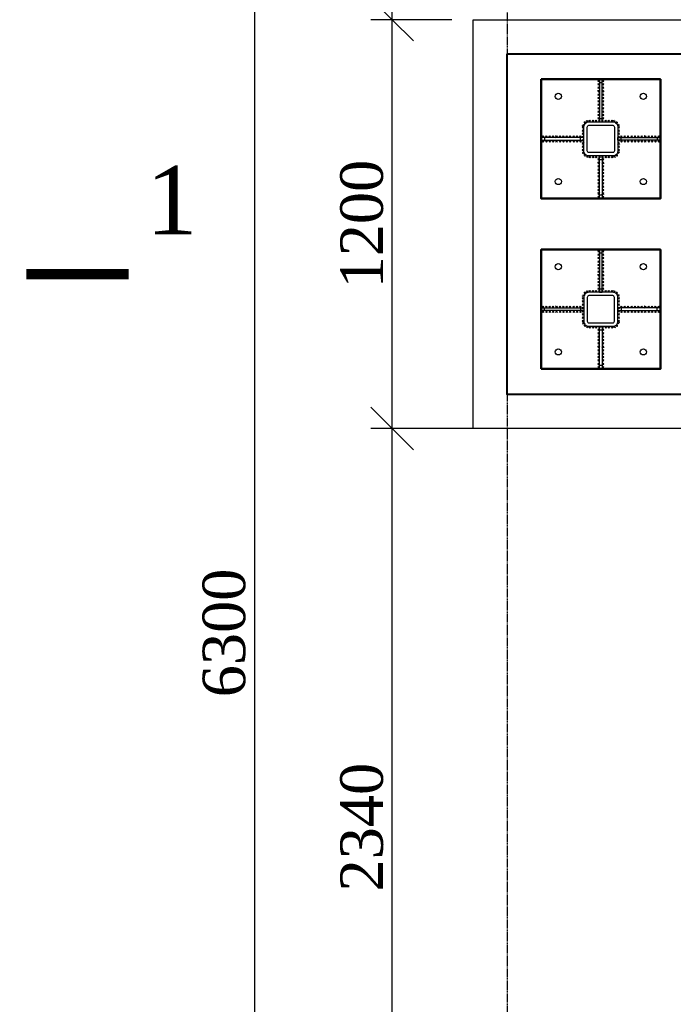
# Model space of a CAD drawing. Header units: millimetres. Extents: x 2063114 to 14983986, y -126020516 to 213791.
# Tile 221 of 256: x 2329890 to 2333729, y -1311718 to -1305938. Entities that reach past the tile are written whole.
import ezdxf
from ezdxf.enums import TextEntityAlignment as Align

# ---------------------------------------------------------------- set-up
doc = ezdxf.new("R2010")
doc.units = ezdxf.units.MM
doc.linetypes.add('DASHEDX2', pattern=[38.1, 25.4, -12.7])
doc.layers.get('Defpoints').update_dxf_attribs({"color": 6, "lineweight": 35})
doc.layers.add('Размеры', color=28, linetype='Continuous')
doc.layers.add('Фундамент', color=7, linetype='Continuous', lineweight=30)
doc.styles.add('GENERATED_STYLE_5', font='times.ttf')
doc.styles.add('Times New Roman', font='times.ttf')
doc.dimstyles.new('50', dxfattribs={"dimtxt": 250, "dimasz": 250, "dimexe": 125, "dimexo": 125, "dimgap": 50, "dimtad": 1, "dimdec": 0, "dimlfac": 0.5, "dimtxsty": 'GENERATED_STYLE_5', "dimblk": 'OBLIQUE', "dimcen": 250, "dimdle": 125, "dimadec": 0, "dimazin": 0, "dimtfac": 1, "dimtdec": 0, "dimtmove": 0, "dimatfit": 3, "dimldrblk": 'OPEN90', "dimfxl": 1, "dimarcsym": 0})

# ---------------------------------------------------------------- blocks, each defined once
blk = doc.blocks.new('_Oblique')
at = {"color": 0, "linetype": 'ByBlock', "lineweight": -2}
blk.add_line((-0.5, -0.5), (0.5, 0.5), dxfattribs=at)
blk = doc.blocks.new('*D686')
at = {"color": 0, "lineweight": -2, "ltscale": 200, "transparency": 16777216}
for p, q in [((2332077.2, -1313142.8), (2332077.2, -1308212.8)), ((2332668.6, -1308337.8), (2331952.2, -1308337.8)), ((2332668.6, -1313017.8), (2331952.2, -1313017.8))]:
    blk.add_line(p, q, dxfattribs=at)
at = {"layer": 'Defpoints', "color": 0, "lineweight": 30, "ltscale": 200, "transparency": 16777216}
for p in [(2332077.2, -1308337.8), (2332793.6, -1308337.8), (2332793.6, -1313017.8)]:
    blk.add_point(p, dxfattribs=at)
at = {"color": 0, "lineweight": -2, "ltscale": 200, "transparency": 16777216, "xscale": 250, "yscale": 250, "zscale": 250}
for p, rotation in [((2332077.2, -1308337.8), 90), ((2332077.2, -1313017.8), 270)]:
    blk.add_blockref('_Oblique', p, dxfattribs=dict(at, rotation=rotation))
at = {"color": 0, "lineweight": 15, "ltscale": 200, "transparency": 16777216, "insert": (2331900.1, -1310677.8), "char_height": 250, "attachment_point": 5, "rotation": 90, "style": 'GENERATED_STYLE_5'}
blk.add_mtext('2340', dxfattribs=at)
blk = doc.blocks.new('_Open90')
at = {"color": 0, "linetype": 'ByBlock', "lineweight": -2}
for p, q in [((-0.5, 0.5), (0, 0)), ((0, 0), (-1, 0)), ((0, 0), (-0.5, -0.5))]:
    blk.add_line(p, q, dxfattribs=at)
blk = doc.blocks.new('*D687')
at = {"color": 0, "lineweight": -2, "ltscale": 200, "transparency": 16777216}
for p, q in [((2332077.2, -1308462.8), (2332077.2, -1305812.8)), ((2332428.6, -1305937.8), (2331952.2, -1305937.8)), ((2332428.6, -1308337.8), (2331952.2, -1308337.8))]:
    blk.add_line(p, q, dxfattribs=at)
at = {"layer": 'Defpoints', "color": 0, "lineweight": 30, "ltscale": 200, "transparency": 16777216}
for p in [(2332077.2, -1305937.8), (2332553.6, -1305937.8), (2332553.6, -1308337.8)]:
    blk.add_point(p, dxfattribs=at)
at = {"color": 0, "lineweight": -2, "ltscale": 200, "transparency": 16777216, "xscale": 250, "yscale": 250, "zscale": 250}
for p, rotation in [((2332077.2, -1305937.8), 90), ((2332077.2, -1308337.8), 270)]:
    blk.add_blockref('_Oblique', p, dxfattribs=dict(at, rotation=rotation))
at = {"color": 0, "lineweight": 15, "ltscale": 200, "transparency": 16777216, "insert": (2331900.1, -1307137.8), "char_height": 250, "attachment_point": 5, "rotation": 90, "style": 'GENERATED_STYLE_5'}
blk.add_mtext('1200', dxfattribs=at)
blk = doc.blocks.new('*D688')
at = {"color": 0, "lineweight": -2, "ltscale": 200, "transparency": 16777216}
for p, q in [((2332077.2, -1306062.8), (2332077.2, -1303112.8)), ((2332428.6, -1303237.8), (2331952.2, -1303237.8)), ((2332428.6, -1305937.8), (2331952.2, -1305937.8))]:
    blk.add_line(p, q, dxfattribs=at)
at = {"layer": 'Defpoints', "color": 0, "lineweight": 30, "ltscale": 200, "transparency": 16777216}
for p in [(2332077.2, -1303237.8), (2332553.6, -1303237.8), (2332553.6, -1305937.8)]:
    blk.add_point(p, dxfattribs=at)
at = {"color": 0, "lineweight": -2, "ltscale": 200, "transparency": 16777216, "xscale": 250, "yscale": 250, "zscale": 250}
for p, rotation in [((2332077.2, -1303237.8), 90), ((2332077.2, -1305937.8), 270)]:
    blk.add_blockref('_Oblique', p, dxfattribs=dict(at, rotation=rotation))
at = {"color": 0, "lineweight": 15, "ltscale": 200, "transparency": 16777216, "insert": (2331900.1, -1304587.8), "char_height": 250, "attachment_point": 5, "rotation": 90, "style": 'GENERATED_STYLE_5'}
blk.add_mtext('1350', dxfattribs=at)
blk = doc.blocks.new('*D698')
at = {"color": 0, "lineweight": -2, "ltscale": 200, "transparency": 16777216}
for p, q in [((2331268.3, -1303112.8), (2331268.3, -1315962.8)), ((2332916.2, -1315837.8), (2331143.3, -1315837.8))]:
    blk.add_line(p, q, dxfattribs=at)
at = {"layer": 'Defpoints', "color": 0, "lineweight": 30, "ltscale": 200, "transparency": 16777216}
for p in [(2331268.3, -1303237.8), (2331268.3, -1315837.8), (2333041.2, -1315837.8)]:
    blk.add_point(p, dxfattribs=at)
at = {"color": 0, "lineweight": -2, "ltscale": 200, "transparency": 16777216, "xscale": 250, "yscale": 250, "zscale": 250}
for p, rotation in [((2331268.3, -1303237.8), 90), ((2331268.3, -1315837.8), 270)]:
    blk.add_blockref('_Oblique', p, dxfattribs=dict(at, rotation=rotation))
at = {"color": 0, "lineweight": 15, "ltscale": 200, "transparency": 16777216, "insert": (2331091.1, -1309537.8), "char_height": 250, "attachment_point": 5, "rotation": 90, "style": 'GENERATED_STYLE_5'}
blk.add_mtext('6300', dxfattribs=at)

msp = doc.modelspace()

# ---------------------------------------------------------------- linework, layer by layer
at = {"lineweight": 30}
for p, q in [((2333295.58808, -1306302.44428), (2333285.58808, -1306292.44428)), ((2333295.58808, -1306292.44428), (2333285.58808, -1306302.44428)), ((2333295.58808, -1306322.44428), (2333285.58808, -1306312.44428)), ((2333295.58808, -1306312.44428), (2333285.58808, -1306322.44428)), ((2333295.58808, -1306342.44428), (2333285.58808, -1306332.44428)), ((2333295.58808, -1306332.44428), (2333285.58808, -1306342.44428)), ((2333311.58808, -1306302.44428), (2333321.58808, -1306292.44428)), ((2333311.58808, -1306292.44428), (2333321.58808, -1306302.44428)), ((2333311.58808, -1306322.44428), (2333321.58808, -1306312.44428)), ((2333311.58808, -1306312.44428), (2333321.58808, -1306322.44428)), ((2333311.58808, -1306342.44428), (2333321.58808, -1306332.44428)), ((2333311.58808, -1306332.44428), (2333321.58808, -1306342.44428)), ((2333295.58808, -1306362.44428), (2333285.58808, -1306352.44428)), ((2333295.58808, -1306352.44428), (2333285.58808, -1306362.44428)), ((2333295.58808, -1306382.44428), (2333285.58808, -1306372.44428)), ((2333295.58808, -1306372.44428), (2333285.58808, -1306382.44428)), ((2333295.58808, -1306402.44428), (2333285.58808, -1306392.44428)), ((2333295.58808, -1306392.44428), (2333285.58808, -1306402.44428)), ((2333311.58808, -1306362.44428), (2333321.58808, -1306352.44428)), ((2333311.58808, -1306352.44428), (2333321.58808, -1306362.44428)), ((2333311.58808, -1306382.44428), (2333321.58808, -1306372.44428)), ((2333311.58808, -1306372.44428), (2333321.58808, -1306382.44428)), ((2333311.58808, -1306402.44428), (2333321.58808, -1306392.44428)), ((2333311.58808, -1306392.44428), (2333321.58808, -1306402.44428)), ((2333295.58808, -1306422.44428), (2333285.58808, -1306412.44428)), ((2333295.58808, -1306412.44428), (2333285.58808, -1306422.44428)), ((2333295.58808, -1306442.44428), (2333285.58808, -1306432.44428)), ((2333295.58808, -1306432.44428), (2333285.58808, -1306442.44428)), ((2333295.58808, -1306462.44428), (2333285.58808, -1306452.44428)), ((2333295.58808, -1306452.44428), (2333285.58808, -1306462.44428)), ((2333311.58808, -1306422.44428), (2333321.58808, -1306412.44428)), ((2333311.58808, -1306412.44428), (2333321.58808, -1306422.44428)), ((2333311.58808, -1306442.44428), (2333321.58808, -1306432.44428)), ((2333311.58808, -1306432.44428), (2333321.58808, -1306442.44428)), ((2333311.58808, -1306462.44428), (2333321.58808, -1306452.44428)), ((2333311.58808, -1306452.44428), (2333321.58808, -1306462.44428)), ((2333295.58808, -1306482.44428), (2333285.58808, -1306472.44428)), ((2333295.58808, -1306472.44428), (2333285.58808, -1306482.44428)), ((2333295.58808, -1306502.44428), (2333285.58808, -1306492.44428)), ((2333295.58808, -1306492.44428), (2333285.58808, -1306502.44428)), ((2333295.58808, -1306522.44428), (2333285.58808, -1306512.44428)), ((2333295.58808, -1306512.44428), (2333285.58808, -1306522.44428)), ((2333311.58808, -1306482.44428), (2333321.58808, -1306472.44428)), ((2333311.58808, -1306472.44428), (2333321.58808, -1306482.44428)), ((2333311.58808, -1306502.44428), (2333321.58808, -1306492.44428)), ((2333311.58808, -1306492.44428), (2333321.58808, -1306502.44428)), ((2333311.58808, -1306522.44428), (2333321.58808, -1306512.44428)), ((2333311.58808, -1306512.44428), (2333321.58808, -1306522.44428)), ((2333203.78212, -1306564.39053), (2333193.7686, -1306574.37699)), ((2333203.76859, -1306574.39052), (2333193.78213, -1306564.377)), ((2333194.45206, -1306560.02866), (2333207.00296, -1306553.51138)), ((2333197.46887, -1306550.49457), (2333203.98615, -1306563.04547)), ((2333217.07029, -1306542.19056), (2333202.92816, -1306542.19056)), ((2333209.99922, -1306549.26163), (2333209.99922, -1306535.1195)), ((2333230.06833, -1306537.44827), (2333217.18635, -1306531.61265)), ((2333220.70953, -1306540.97145), (2333226.54515, -1306528.08947)), ((2333233.58808, -1306537.79717), (2333243.58808, -1306527.79717)), ((2333243.58808, -1306537.79717), (2333233.58808, -1306527.79717)), ((2333252.15951, -1306537.79717), (2333262.15951, -1306527.79717)), ((2333262.15951, -1306537.79717), (2333252.15951, -1306527.79717)), ((2333270.73093, -1306537.79717), (2333280.73093, -1306527.79717)), ((2333280.73093, -1306537.79717), (2333270.73093, -1306527.79717)), ((2333289.30236, -1306537.79717), (2333299.30236, -1306527.79717)), ((2333299.30236, -1306537.79717), (2333289.30236, -1306527.79717)), ((2333307.87379, -1306537.79717), (2333317.87379, -1306527.79717)), ((2333317.87379, -1306537.79717), (2333307.87379, -1306527.79717)), ((2333326.44522, -1306537.79717), (2333336.44522, -1306527.79717)), ((2333336.44522, -1306537.79717), (2333326.44522, -1306527.79717)), ((2333345.01665, -1306537.79717), (2333355.01665, -1306527.79717)), ((2333355.01665, -1306537.79717), (2333345.01665, -1306527.79717)), ((2333363.58808, -1306537.79717), (2333373.58808, -1306527.79717)), ((2333373.58808, -1306537.79717), (2333363.58808, -1306527.79717)), ((2333377.10782, -1306537.44827), (2333389.98981, -1306531.61265)), ((2333386.46663, -1306540.97145), (2333380.631, -1306528.08947)), ((2333390.10586, -1306542.19056), (2333404.248, -1306542.19056)), ((2333397.17693, -1306549.26163), (2333397.17693, -1306535.1195)), ((2333412.72409, -1306560.02866), (2333400.17319, -1306553.51138)), ((2333409.70728, -1306550.49457), (2333403.19, -1306563.04547)), ((2333403.39403, -1306564.39053), (2333413.40755, -1306574.37699)), ((2333403.40756, -1306574.39052), (2333413.39402, -1306564.377)), ((2332968.2352, -1306629.79717), (2332958.2352, -1306619.79717)), ((2332958.2352, -1306629.79717), (2332968.2352, -1306619.79717)), ((2332988.2352, -1306629.79717), (2332978.2352, -1306619.79717)), ((2332978.2352, -1306629.79717), (2332988.2352, -1306619.79717)), ((2333008.2352, -1306629.79717), (2332998.2352, -1306619.79717)), ((2332998.2352, -1306629.79717), (2333008.2352, -1306619.79717)), ((2333028.2352, -1306629.79717), (2333018.2352, -1306619.79717)), ((2333018.2352, -1306629.79717), (2333028.2352, -1306619.79717)), ((2333048.2352, -1306629.79717), (2333038.2352, -1306619.79717)), ((2333038.2352, -1306629.79717), (2333048.2352, -1306619.79717)), ((2333068.2352, -1306629.79717), (2333058.2352, -1306619.79717)), ((2333058.2352, -1306629.79717), (2333068.2352, -1306619.79717)), ((2333088.2352, -1306629.79717), (2333078.2352, -1306619.79717)), ((2333078.2352, -1306629.79717), (2333088.2352, -1306619.79717)), ((2333108.2352, -1306629.79717), (2333098.2352, -1306619.79717)), ((2333098.2352, -1306629.79717), (2333108.2352, -1306619.79717)), ((2333128.2352, -1306629.79717), (2333118.2352, -1306619.79717)), ((2333118.2352, -1306629.79717), (2333128.2352, -1306619.79717)), ((2333148.2352, -1306629.79717), (2333138.2352, -1306619.79717)), ((2333138.2352, -1306629.79717), (2333148.2352, -1306619.79717)), ((2333168.2352, -1306629.79717), (2333158.2352, -1306619.79717)), ((2333158.2352, -1306629.79717), (2333168.2352, -1306619.79717)), ((2333188.2352, -1306629.79717), (2333178.2352, -1306619.79717)), ((2333178.2352, -1306629.79717), (2333188.2352, -1306619.79717)), ((2333203.70476, -1306621.5648), (2333193.69124, -1306631.55126)), ((2333203.69123, -1306631.5648), (2333193.70477, -1306621.55127)), ((2333203.73055, -1306602.50671), (2333193.71703, -1306612.49317)), ((2333203.71702, -1306612.5067), (2333193.73056, -1306602.49318)), ((2333203.75634, -1306583.44862), (2333193.74281, -1306593.43508)), ((2333203.7428, -1306593.44861), (2333193.75635, -1306583.43509)), ((2333403.41982, -1306583.44862), (2333413.43334, -1306593.43508)), ((2333403.43335, -1306593.44861), (2333413.41981, -1306583.43509)), ((2333403.44561, -1306602.50671), (2333413.45913, -1306612.49317)), ((2333403.45914, -1306612.5067), (2333413.4456, -1306602.49318)), ((2333403.47139, -1306621.5648), (2333413.48492, -1306631.55126)), ((2333403.48492, -1306631.5648), (2333413.47138, -1306621.55127)), ((2333418.94096, -1306629.79717), (2333428.94096, -1306619.79717)), ((2333428.94096, -1306629.79717), (2333418.94096, -1306619.79717)), ((2333438.94096, -1306629.79717), (2333448.94096, -1306619.79717)), ((2333448.94096, -1306629.79717), (2333438.94096, -1306619.79717)), ((2333458.94096, -1306629.79717), (2333468.94096, -1306619.79717)), ((2333468.94096, -1306629.79717), (2333458.94096, -1306619.79717)), ((2333478.94096, -1306629.79717), (2333488.94096, -1306619.79717)), ((2333488.94096, -1306629.79717), (2333478.94096, -1306619.79717)), ((2333498.94096, -1306629.79717), (2333508.94096, -1306619.79717)), ((2333508.94096, -1306629.79717), (2333498.94096, -1306619.79717)), ((2333518.94096, -1306629.79717), (2333528.94096, -1306619.79717)), ((2333528.94096, -1306629.79717), (2333518.94096, -1306619.79717)), ((2333538.94096, -1306629.79717), (2333548.94096, -1306619.79717)), ((2333548.94096, -1306629.79717), (2333538.94096, -1306619.79717)), ((2333558.94096, -1306629.79717), (2333568.94096, -1306619.79717)), ((2333568.94096, -1306629.79717), (2333558.94096, -1306619.79717)), ((2333578.94096, -1306629.79717), (2333588.94096, -1306619.79717)), ((2333588.94096, -1306629.79717), (2333578.94096, -1306619.79717)), ((2333598.94096, -1306629.79717), (2333608.94096, -1306619.79717)), ((2333608.94096, -1306629.79717), (2333598.94096, -1306619.79717)), ((2333618.94096, -1306629.79717), (2333628.94096, -1306619.79717)), ((2333628.94096, -1306629.79717), (2333618.94096, -1306619.79717)), ((2333638.94096, -1306629.79717), (2333648.94096, -1306619.79717)), ((2333648.94096, -1306629.79717), (2333638.94096, -1306619.79717)), ((2332968.2352, -1306645.79717), (2332958.2352, -1306655.79717)), ((2332958.2352, -1306645.79717), (2332968.2352, -1306655.79717)), ((2332988.2352, -1306645.79717), (2332978.2352, -1306655.79717)), ((2332978.2352, -1306645.79717), (2332988.2352, -1306655.79717)), ((2333008.2352, -1306645.79717), (2332998.2352, -1306655.79717)), ((2332998.2352, -1306645.79717), (2333008.2352, -1306655.79717)), ((2333028.2352, -1306645.79717), (2333018.2352, -1306655.79717)), ((2333018.2352, -1306645.79717), (2333028.2352, -1306655.79717)), ((2333048.2352, -1306645.79717), (2333038.2352, -1306655.79717)), ((2333038.2352, -1306645.79717), (2333048.2352, -1306655.79717)), ((2333068.2352, -1306645.79717), (2333058.2352, -1306655.79717)), ((2333058.2352, -1306645.79717), (2333068.2352, -1306655.79717)), ((2333088.2352, -1306645.79717), (2333078.2352, -1306655.79717)), ((2333078.2352, -1306645.79717), (2333088.2352, -1306655.79717)), ((2333108.2352, -1306645.79717), (2333098.2352, -1306655.79717)), ((2333098.2352, -1306645.79717), (2333108.2352, -1306655.79717)), ((2333128.2352, -1306645.79717), (2333118.2352, -1306655.79717)), ((2333118.2352, -1306645.79717), (2333128.2352, -1306655.79717)), ((2333148.2352, -1306645.79717), (2333138.2352, -1306655.79717)), ((2333138.2352, -1306645.79717), (2333148.2352, -1306655.79717)), ((2333168.2352, -1306645.79717), (2333158.2352, -1306655.79717)), ((2333158.2352, -1306645.79717), (2333168.2352, -1306655.79717)), ((2333188.2352, -1306645.79717), (2333178.2352, -1306655.79717)), ((2333178.2352, -1306645.79717), (2333188.2352, -1306655.79717)), ((2333203.6274, -1306678.73908), (2333193.61387, -1306688.72554)), ((2333203.61386, -1306688.73907), (2333193.62741, -1306678.72555)), ((2333203.65318, -1306659.68099), (2333193.63966, -1306669.66745)), ((2333203.63965, -1306669.68098), (2333193.65319, -1306659.66746)), ((2333203.67897, -1306640.6229), (2333193.66545, -1306650.60936)), ((2333203.66544, -1306650.62289), (2333193.67898, -1306640.60937)), ((2333403.49718, -1306640.6229), (2333413.5107, -1306650.60936)), ((2333403.51071, -1306650.62289), (2333413.49717, -1306640.60937)), ((2333403.52297, -1306659.68099), (2333413.53649, -1306669.66745)), ((2333403.5365, -1306669.68098), (2333413.52296, -1306659.66746)), ((2333403.54876, -1306678.73908), (2333413.56228, -1306688.72554)), ((2333403.56229, -1306688.73907), (2333413.54875, -1306678.72555)), ((2333418.94096, -1306645.79717), (2333428.94096, -1306655.79717)), ((2333428.94096, -1306645.79717), (2333418.94096, -1306655.79717)), ((2333438.94096, -1306645.79717), (2333448.94096, -1306655.79717)), ((2333448.94096, -1306645.79717), (2333438.94096, -1306655.79717)), ((2333458.94096, -1306645.79717), (2333468.94096, -1306655.79717)), ((2333468.94096, -1306645.79717), (2333458.94096, -1306655.79717)), ((2333478.94096, -1306645.79717), (2333488.94096, -1306655.79717)), ((2333488.94096, -1306645.79717), (2333478.94096, -1306655.79717)), ((2333498.94096, -1306645.79717), (2333508.94096, -1306655.79717)), ((2333508.94096, -1306645.79717), (2333498.94096, -1306655.79717)), ((2333518.94096, -1306645.79717), (2333528.94096, -1306655.79717)), ((2333528.94096, -1306645.79717), (2333518.94096, -1306655.79717)), ((2333538.94096, -1306645.79717), (2333548.94096, -1306655.79717)), ((2333548.94096, -1306645.79717), (2333538.94096, -1306655.79717)), ((2333558.94096, -1306645.79717), (2333568.94096, -1306655.79717)), ((2333568.94096, -1306645.79717), (2333558.94096, -1306655.79717)), ((2333578.94096, -1306645.79717), (2333588.94096, -1306655.79717)), ((2333588.94096, -1306645.79717), (2333578.94096, -1306655.79717)), ((2333598.94096, -1306645.79717), (2333608.94096, -1306655.79717)), ((2333608.94096, -1306645.79717), (2333598.94096, -1306655.79717)), ((2333618.94096, -1306645.79717), (2333628.94096, -1306655.79717)), ((2333628.94096, -1306645.79717), (2333618.94096, -1306655.79717)), ((2333638.94096, -1306645.79717), (2333648.94096, -1306655.79717)), ((2333648.94096, -1306645.79717), (2333638.94096, -1306655.79717)), ((2333203.60161, -1306697.79717), (2333193.58809, -1306707.78363)), ((2333203.58808, -1306707.79717), (2333193.60162, -1306697.78364)), ((2333194.45206, -1306715.56567), (2333207.00296, -1306722.08296)), ((2333197.46887, -1306725.09976), (2333203.98615, -1306712.54887)), ((2333217.07029, -1306733.40377), (2333202.92816, -1306733.40377)), ((2333209.99922, -1306726.3327), (2333209.99922, -1306740.47484)), ((2333230.06833, -1306738.14606), (2333217.18635, -1306743.98168)), ((2333220.70953, -1306734.62288), (2333226.54515, -1306747.50486)), ((2333233.58808, -1306737.79717), (2333243.58808, -1306747.79717)), ((2333243.58808, -1306737.79717), (2333233.58808, -1306747.79717)), ((2333252.15951, -1306737.79717), (2333262.15951, -1306747.79717)), ((2333262.15951, -1306737.79717), (2333252.15951, -1306747.79717)), ((2333270.73093, -1306737.79717), (2333280.73093, -1306747.79717)), ((2333280.73093, -1306737.79717), (2333270.73093, -1306747.79717)), ((2333289.30236, -1306737.79717), (2333299.30236, -1306747.79717)), ((2333299.30236, -1306737.79717), (2333289.30236, -1306747.79717)), ((2333307.87379, -1306737.79717), (2333317.87379, -1306747.79717)), ((2333317.87379, -1306737.79717), (2333307.87379, -1306747.79717)), ((2333326.44522, -1306737.79717), (2333336.44522, -1306747.79717)), ((2333336.44522, -1306737.79717), (2333326.44522, -1306747.79717)), ((2333345.01665, -1306737.79717), (2333355.01665, -1306747.79717)), ((2333355.01665, -1306737.79717), (2333345.01665, -1306747.79717)), ((2333363.58808, -1306737.79717), (2333373.58808, -1306747.79717)), ((2333373.58808, -1306737.79717), (2333363.58808, -1306747.79717)), ((2333377.10782, -1306738.14606), (2333389.98981, -1306743.98168)), ((2333386.46663, -1306734.62288), (2333380.631, -1306747.50486)), ((2333390.10586, -1306733.40377), (2333404.248, -1306733.40377)), ((2333397.17693, -1306726.3327), (2333397.17693, -1306740.47484)), ((2333412.72409, -1306715.56567), (2333400.17319, -1306722.08296)), ((2333409.70728, -1306725.09976), (2333403.19, -1306712.54887)), ((2333403.57455, -1306697.79717), (2333413.58807, -1306707.78363)), ((2333403.58808, -1306707.79717), (2333413.57454, -1306697.78364)), ((2333295.58808, -1306753.15005), (2333285.58808, -1306763.15005)), ((2333295.58808, -1306763.15005), (2333285.58808, -1306753.15005)), ((2333295.58808, -1306773.15005), (2333285.58808, -1306783.15005)), ((2333295.58808, -1306783.15005), (2333285.58808, -1306773.15005)), ((2333295.58808, -1306793.15005), (2333285.58808, -1306803.15005)), ((2333295.58808, -1306803.15005), (2333285.58808, -1306793.15005)), ((2333311.58808, -1306753.15005), (2333321.58808, -1306763.15005)), ((2333311.58808, -1306763.15005), (2333321.58808, -1306753.15005)), ((2333311.58808, -1306773.15005), (2333321.58808, -1306783.15005)), ((2333311.58808, -1306783.15005), (2333321.58808, -1306773.15005)), ((2333311.58808, -1306793.15005), (2333321.58808, -1306803.15005)), ((2333311.58808, -1306803.15005), (2333321.58808, -1306793.15005)), ((2333295.58808, -1306813.15005), (2333285.58808, -1306823.15005)), ((2333295.58808, -1306823.15005), (2333285.58808, -1306813.15005)), ((2333295.58808, -1306833.15005), (2333285.58808, -1306843.15005)), ((2333295.58808, -1306843.15005), (2333285.58808, -1306833.15005)), ((2333295.58808, -1306853.15005), (2333285.58808, -1306863.15005)), ((2333295.58808, -1306863.15005), (2333285.58808, -1306853.15005)), ((2333311.58808, -1306813.15005), (2333321.58808, -1306823.15005)), ((2333311.58808, -1306823.15005), (2333321.58808, -1306813.15005)), ((2333311.58808, -1306833.15005), (2333321.58808, -1306843.15005)), ((2333311.58808, -1306843.15005), (2333321.58808, -1306833.15005)), ((2333311.58808, -1306853.15005), (2333321.58808, -1306863.15005)), ((2333311.58808, -1306863.15005), (2333321.58808, -1306853.15005)), ((2333295.58808, -1306873.15005), (2333285.58808, -1306883.15005)), ((2333295.58808, -1306883.15005), (2333285.58808, -1306873.15005)), ((2333295.58808, -1306893.15005), (2333285.58808, -1306903.15005)), ((2333295.58808, -1306903.15005), (2333285.58808, -1306893.15005)), ((2333295.58808, -1306913.15005), (2333285.58808, -1306923.15005)), ((2333295.58808, -1306923.15005), (2333285.58808, -1306913.15005)), ((2333311.58808, -1306873.15005), (2333321.58808, -1306883.15005)), ((2333311.58808, -1306883.15005), (2333321.58808, -1306873.15005)), ((2333311.58808, -1306893.15005), (2333321.58808, -1306903.15005)), ((2333311.58808, -1306903.15005), (2333321.58808, -1306893.15005)), ((2333311.58808, -1306913.15005), (2333321.58808, -1306923.15005)), ((2333311.58808, -1306923.15005), (2333321.58808, -1306913.15005)), ((2333295.58808, -1306933.15005), (2333285.58808, -1306943.15005)), ((2333295.58808, -1306943.15005), (2333285.58808, -1306933.15005)), ((2333295.58808, -1306953.15005), (2333285.58808, -1306963.15005)), ((2333295.58808, -1306963.15005), (2333285.58808, -1306953.15005)), ((2333295.58808, -1306973.15005), (2333285.58808, -1306983.15005)), ((2333295.58808, -1306983.15005), (2333285.58808, -1306973.15005)), ((2333311.58808, -1306933.15005), (2333321.58808, -1306943.15005)), ((2333311.58808, -1306943.15005), (2333321.58808, -1306933.15005)), ((2333311.58808, -1306953.15005), (2333321.58808, -1306963.15005)), ((2333311.58808, -1306963.15005), (2333321.58808, -1306953.15005)), ((2333311.58808, -1306973.15005), (2333321.58808, -1306983.15005)), ((2333311.58808, -1306983.15005), (2333321.58808, -1306973.15005)), ((2333295.58808, -1307302.44393), (2333285.58808, -1307292.44393)), ((2333295.58808, -1307292.44393), (2333285.58808, -1307302.44393)), ((2333295.58808, -1307322.44393), (2333285.58808, -1307312.44393)), ((2333295.58808, -1307312.44393), (2333285.58808, -1307322.44393)), ((2333311.58808, -1307302.44393), (2333321.58808, -1307292.44393)), ((2333311.58808, -1307292.44393), (2333321.58808, -1307302.44393)), ((2333311.58808, -1307322.44393), (2333321.58808, -1307312.44393)), ((2333311.58808, -1307312.44393), (2333321.58808, -1307322.44393)), ((2333295.58808, -1307342.44393), (2333285.58808, -1307332.44393)), ((2333295.58808, -1307332.44393), (2333285.58808, -1307342.44393)), ((2333295.58808, -1307362.44393), (2333285.58808, -1307352.44393)), ((2333295.58808, -1307352.44393), (2333285.58808, -1307362.44393)), ((2333295.58808, -1307382.44393), (2333285.58808, -1307372.44393)), ((2333295.58808, -1307372.44393), (2333285.58808, -1307382.44393)), ((2333311.58808, -1307342.44393), (2333321.58808, -1307332.44393)), ((2333311.58808, -1307332.44393), (2333321.58808, -1307342.44393)), ((2333311.58808, -1307362.44393), (2333321.58808, -1307352.44393)), ((2333311.58808, -1307352.44393), (2333321.58808, -1307362.44393)), ((2333311.58808, -1307382.44393), (2333321.58808, -1307372.44393)), ((2333311.58808, -1307372.44393), (2333321.58808, -1307382.44393)), ((2333295.58808, -1307402.44393), (2333285.58808, -1307392.44393)), ((2333295.58808, -1307392.44393), (2333285.58808, -1307402.44393)), ((2333295.58808, -1307422.44393), (2333285.58808, -1307412.44393)), ((2333295.58808, -1307412.44393), (2333285.58808, -1307422.44393)), ((2333295.58808, -1307442.44393), (2333285.58808, -1307432.44393)), ((2333295.58808, -1307432.44393), (2333285.58808, -1307442.44393)), ((2333311.58808, -1307402.44393), (2333321.58808, -1307392.44393)), ((2333311.58808, -1307392.44393), (2333321.58808, -1307402.44393)), ((2333311.58808, -1307422.44393), (2333321.58808, -1307412.44393)), ((2333311.58808, -1307412.44393), (2333321.58808, -1307422.44393)), ((2333311.58808, -1307442.44393), (2333321.58808, -1307432.44393)), ((2333311.58808, -1307432.44393), (2333321.58808, -1307442.44393)), ((2333295.58808, -1307462.44393), (2333285.58808, -1307452.44393)), ((2333295.58808, -1307452.44393), (2333285.58808, -1307462.44393)), ((2333295.58808, -1307482.44393), (2333285.58808, -1307472.44393)), ((2333295.58808, -1307472.44393), (2333285.58808, -1307482.44393)), ((2333295.58808, -1307502.44393), (2333285.58808, -1307492.44393)), ((2333295.58808, -1307492.44393), (2333285.58808, -1307502.44393)), ((2333311.58808, -1307462.44393), (2333321.58808, -1307452.44393)), ((2333311.58808, -1307452.44393), (2333321.58808, -1307462.44393)), ((2333311.58808, -1307482.44393), (2333321.58808, -1307472.44393)), ((2333311.58808, -1307472.44393), (2333321.58808, -1307482.44393)), ((2333311.58808, -1307502.44393), (2333321.58808, -1307492.44393)), ((2333311.58808, -1307492.44393), (2333321.58808, -1307502.44393)), ((2333194.45206, -1307560.0283), (2333207.00296, -1307553.51102)), ((2333197.46887, -1307550.49421), (2333203.98615, -1307563.04511)), ((2333217.07029, -1307542.19021), (2333202.92816, -1307542.19021)), ((2333209.99922, -1307549.26128), (2333209.99922, -1307535.11914)), ((2333230.06833, -1307537.44792), (2333217.18635, -1307531.6123)), ((2333220.70953, -1307540.9711), (2333226.54515, -1307528.08911)), ((2333233.58808, -1307537.79681), (2333243.58808, -1307527.79681)), ((2333243.58808, -1307537.79681), (2333233.58808, -1307527.79681)), ((2333252.15951, -1307537.79681), (2333262.15951, -1307527.79681)), ((2333262.15951, -1307537.79681), (2333252.15951, -1307527.79681)), ((2333270.73093, -1307537.79681), (2333280.73093, -1307527.79681)), ((2333280.73093, -1307537.79681), (2333270.73093, -1307527.79681)), ((2333295.58808, -1307522.44393), (2333285.58808, -1307512.44393)), ((2333295.58808, -1307512.44393), (2333285.58808, -1307522.44393)), ((2333289.30236, -1307537.79681), (2333299.30236, -1307527.79681)), ((2333299.30236, -1307537.79681), (2333289.30236, -1307527.79681)), ((2333307.87379, -1307537.79681), (2333317.87379, -1307527.79681)), ((2333317.87379, -1307537.79681), (2333307.87379, -1307527.79681)), ((2333311.58808, -1307522.44393), (2333321.58808, -1307512.44393)), ((2333311.58808, -1307512.44393), (2333321.58808, -1307522.44393)), ((2333326.44522, -1307537.79681), (2333336.44522, -1307527.79681)), ((2333336.44522, -1307537.79681), (2333326.44522, -1307527.79681)), ((2333345.01665, -1307537.79681), (2333355.01665, -1307527.79681)), ((2333355.01665, -1307537.79681), (2333345.01665, -1307527.79681)), ((2333363.58808, -1307537.79681), (2333373.58808, -1307527.79681)), ((2333373.58808, -1307537.79681), (2333363.58808, -1307527.79681)), ((2333377.10782, -1307537.44792), (2333389.98981, -1307531.6123)), ((2333386.46663, -1307540.9711), (2333380.631, -1307528.08911)), ((2333390.10586, -1307542.19021), (2333404.248, -1307542.19021)), ((2333397.17693, -1307549.26128), (2333397.17693, -1307535.11914)), ((2333412.72409, -1307560.0283), (2333400.17319, -1307553.51102)), ((2333409.70728, -1307550.49421), (2333403.19, -1307563.04511)), ((2333203.60161, -1307577.7968), (2333193.58809, -1307567.81034)), ((2333203.58808, -1307567.79681), (2333193.60162, -1307577.81033)), ((2333203.6274, -1307596.85489), (2333193.61387, -1307586.86844)), ((2333203.61386, -1307586.8549), (2333193.62741, -1307596.86843)), ((2333203.65318, -1307615.91299), (2333193.63966, -1307605.92653)), ((2333203.63965, -1307605.913), (2333193.65319, -1307615.92652)), ((2333403.52297, -1307615.91299), (2333413.53649, -1307605.92653)), ((2333403.5365, -1307605.913), (2333413.52296, -1307615.92652)), ((2333403.54876, -1307596.85489), (2333413.56228, -1307586.86844)), ((2333403.56229, -1307586.8549), (2333413.54875, -1307596.86843)), ((2333403.57455, -1307577.7968), (2333413.58807, -1307567.81034)), ((2333403.58808, -1307567.79681), (2333413.57454, -1307577.81033)), ((2332968.2352, -1307629.79681), (2332958.2352, -1307619.79681)), ((2332958.2352, -1307629.79681), (2332968.2352, -1307619.79681)), ((2332968.2352, -1307645.79681), (2332958.2352, -1307655.79681)), ((2332958.2352, -1307645.79681), (2332968.2352, -1307655.79681)), ((2332988.2352, -1307629.79681), (2332978.2352, -1307619.79681)), ((2332978.2352, -1307629.79681), (2332988.2352, -1307619.79681)), ((2332988.2352, -1307645.79681), (2332978.2352, -1307655.79681)), ((2332978.2352, -1307645.79681), (2332988.2352, -1307655.79681)), ((2333008.2352, -1307629.79681), (2332998.2352, -1307619.79681)), ((2332998.2352, -1307629.79681), (2333008.2352, -1307619.79681)), ((2333008.2352, -1307645.79681), (2332998.2352, -1307655.79681)), ((2332998.2352, -1307645.79681), (2333008.2352, -1307655.79681)), ((2333028.2352, -1307629.79681), (2333018.2352, -1307619.79681)), ((2333018.2352, -1307629.79681), (2333028.2352, -1307619.79681)), ((2333028.2352, -1307645.79681), (2333018.2352, -1307655.79681)), ((2333018.2352, -1307645.79681), (2333028.2352, -1307655.79681)), ((2333048.2352, -1307629.79681), (2333038.2352, -1307619.79681)), ((2333038.2352, -1307629.79681), (2333048.2352, -1307619.79681)), ((2333048.2352, -1307645.79681), (2333038.2352, -1307655.79681)), ((2333038.2352, -1307645.79681), (2333048.2352, -1307655.79681)), ((2333068.2352, -1307629.79681), (2333058.2352, -1307619.79681)), ((2333058.2352, -1307629.79681), (2333068.2352, -1307619.79681)), ((2333068.2352, -1307645.79681), (2333058.2352, -1307655.79681)), ((2333058.2352, -1307645.79681), (2333068.2352, -1307655.79681)), ((2333088.2352, -1307629.79681), (2333078.2352, -1307619.79681)), ((2333078.2352, -1307629.79681), (2333088.2352, -1307619.79681)), ((2333088.2352, -1307645.79681), (2333078.2352, -1307655.79681)), ((2333078.2352, -1307645.79681), (2333088.2352, -1307655.79681)), ((2333108.2352, -1307629.79681), (2333098.2352, -1307619.79681)), ((2333098.2352, -1307629.79681), (2333108.2352, -1307619.79681)), ((2333108.2352, -1307645.79681), (2333098.2352, -1307655.79681)), ((2333098.2352, -1307645.79681), (2333108.2352, -1307655.79681)), ((2333128.2352, -1307629.79681), (2333118.2352, -1307619.79681)), ((2333118.2352, -1307629.79681), (2333128.2352, -1307619.79681)), ((2333128.2352, -1307645.79681), (2333118.2352, -1307655.79681)), ((2333118.2352, -1307645.79681), (2333128.2352, -1307655.79681)), ((2333148.2352, -1307629.79681), (2333138.2352, -1307619.79681)), ((2333138.2352, -1307629.79681), (2333148.2352, -1307619.79681)), ((2333148.2352, -1307645.79681), (2333138.2352, -1307655.79681)), ((2333138.2352, -1307645.79681), (2333148.2352, -1307655.79681)), ((2333168.2352, -1307629.79681), (2333158.2352, -1307619.79681)), ((2333158.2352, -1307629.79681), (2333168.2352, -1307619.79681)), ((2333168.2352, -1307645.79681), (2333158.2352, -1307655.79681)), ((2333158.2352, -1307645.79681), (2333168.2352, -1307655.79681)), ((2333188.2352, -1307629.79681), (2333178.2352, -1307619.79681)), ((2333178.2352, -1307629.79681), (2333188.2352, -1307619.79681)), ((2333188.2352, -1307645.79681), (2333178.2352, -1307655.79681)), ((2333178.2352, -1307645.79681), (2333188.2352, -1307655.79681)), ((2333203.67897, -1307634.97108), (2333193.66545, -1307624.98462)), ((2333203.66544, -1307624.97109), (2333193.67898, -1307634.98461)), ((2333203.70476, -1307654.02917), (2333193.69124, -1307644.04271)), ((2333203.69123, -1307644.02918), (2333193.70477, -1307654.0427)), ((2333203.73055, -1307673.08726), (2333193.71703, -1307663.10081)), ((2333203.71702, -1307663.08727), (2333193.73056, -1307673.1008)), ((2333403.44561, -1307673.08726), (2333413.45913, -1307663.10081)), ((2333403.45914, -1307663.08727), (2333413.4456, -1307673.1008)), ((2333403.47139, -1307654.02917), (2333413.48492, -1307644.04271)), ((2333403.48492, -1307644.02918), (2333413.47138, -1307654.0427)), ((2333403.49718, -1307634.97108), (2333413.5107, -1307624.98462)), ((2333403.51071, -1307624.97109), (2333413.49717, -1307634.98461)), ((2333418.94096, -1307629.79681), (2333428.94096, -1307619.79681)), ((2333428.94096, -1307629.79681), (2333418.94096, -1307619.79681)), ((2333418.94096, -1307645.79681), (2333428.94096, -1307655.79681)), ((2333428.94096, -1307645.79681), (2333418.94096, -1307655.79681)), ((2333438.94096, -1307629.79681), (2333448.94096, -1307619.79681)), ((2333448.94096, -1307629.79681), (2333438.94096, -1307619.79681)), ((2333438.94096, -1307645.79681), (2333448.94096, -1307655.79681)), ((2333448.94096, -1307645.79681), (2333438.94096, -1307655.79681)), ((2333458.94096, -1307629.79681), (2333468.94096, -1307619.79681)), ((2333468.94096, -1307629.79681), (2333458.94096, -1307619.79681)), ((2333458.94096, -1307645.79681), (2333468.94096, -1307655.79681)), ((2333468.94096, -1307645.79681), (2333458.94096, -1307655.79681)), ((2333478.94096, -1307629.79681), (2333488.94096, -1307619.79681)), ((2333488.94096, -1307629.79681), (2333478.94096, -1307619.79681)), ((2333478.94096, -1307645.79681), (2333488.94096, -1307655.79681)), ((2333488.94096, -1307645.79681), (2333478.94096, -1307655.79681)), ((2333498.94096, -1307629.79681), (2333508.94096, -1307619.79681)), ((2333508.94096, -1307629.79681), (2333498.94096, -1307619.79681)), ((2333498.94096, -1307645.79681), (2333508.94096, -1307655.79681)), ((2333508.94096, -1307645.79681), (2333498.94096, -1307655.79681)), ((2333518.94096, -1307629.79681), (2333528.94096, -1307619.79681)), ((2333528.94096, -1307629.79681), (2333518.94096, -1307619.79681)), ((2333518.94096, -1307645.79681), (2333528.94096, -1307655.79681)), ((2333528.94096, -1307645.79681), (2333518.94096, -1307655.79681)), ((2333538.94096, -1307629.79681), (2333548.94096, -1307619.79681)), ((2333548.94096, -1307629.79681), (2333538.94096, -1307619.79681)), ((2333538.94096, -1307645.79681), (2333548.94096, -1307655.79681)), ((2333548.94096, -1307645.79681), (2333538.94096, -1307655.79681)), ((2333558.94096, -1307629.79681), (2333568.94096, -1307619.79681)), ((2333568.94096, -1307629.79681), (2333558.94096, -1307619.79681)), ((2333558.94096, -1307645.79681), (2333568.94096, -1307655.79681)), ((2333568.94096, -1307645.79681), (2333558.94096, -1307655.79681)), ((2333578.94096, -1307629.79681), (2333588.94096, -1307619.79681)), ((2333588.94096, -1307629.79681), (2333578.94096, -1307619.79681)), ((2333578.94096, -1307645.79681), (2333588.94096, -1307655.79681)), ((2333588.94096, -1307645.79681), (2333578.94096, -1307655.79681)), ((2333598.94096, -1307629.79681), (2333608.94096, -1307619.79681)), ((2333608.94096, -1307629.79681), (2333598.94096, -1307619.79681)), ((2333598.94096, -1307645.79681), (2333608.94096, -1307655.79681)), ((2333608.94096, -1307645.79681), (2333598.94096, -1307655.79681)), ((2333618.94096, -1307629.79681), (2333628.94096, -1307619.79681)), ((2333628.94096, -1307629.79681), (2333618.94096, -1307619.79681)), ((2333618.94096, -1307645.79681), (2333628.94096, -1307655.79681)), ((2333628.94096, -1307645.79681), (2333618.94096, -1307655.79681)), ((2333638.94096, -1307629.79681), (2333648.94096, -1307619.79681)), ((2333648.94096, -1307629.79681), (2333638.94096, -1307619.79681)), ((2333638.94096, -1307645.79681), (2333648.94096, -1307655.79681)), ((2333648.94096, -1307645.79681), (2333638.94096, -1307655.79681)), ((2333203.75634, -1307692.14536), (2333193.74281, -1307682.1589)), ((2333203.7428, -1307682.14537), (2333193.75635, -1307692.15889)), ((2333203.78212, -1307711.20345), (2333193.7686, -1307701.21699)), ((2333203.76859, -1307701.20346), (2333193.78213, -1307711.21698)), ((2333194.45206, -1307715.56532), (2333207.00296, -1307722.0826)), ((2333197.46887, -1307725.09941), (2333203.98615, -1307712.54851)), ((2333217.07029, -1307733.40341), (2333202.92816, -1307733.40341)), ((2333209.99922, -1307726.33235), (2333209.99922, -1307740.47448)), ((2333220.70953, -1307734.62252), (2333226.54515, -1307747.50451)), ((2333386.46663, -1307734.62252), (2333380.631, -1307747.50451)), ((2333390.10586, -1307733.40341), (2333404.248, -1307733.40341)), ((2333397.17693, -1307726.33235), (2333397.17693, -1307740.47448)), ((2333412.72409, -1307715.56532), (2333400.17319, -1307722.0826)), ((2333409.70728, -1307725.09941), (2333403.19, -1307712.54851)), ((2333403.39403, -1307711.20345), (2333413.40755, -1307701.21699)), ((2333403.40756, -1307701.20346), (2333413.39402, -1307711.21698)), ((2333403.41982, -1307692.14536), (2333413.43334, -1307682.1589)), ((2333403.43335, -1307682.14537), (2333413.41981, -1307692.15889)), ((2333230.06833, -1307738.14571), (2333217.18635, -1307743.98133)), ((2333233.58808, -1307737.79681), (2333243.58808, -1307747.79681)), ((2333243.58808, -1307737.79681), (2333233.58808, -1307747.79681)), ((2333252.15951, -1307737.79681), (2333262.15951, -1307747.79681)), ((2333262.15951, -1307737.79681), (2333252.15951, -1307747.79681)), ((2333270.73093, -1307737.79681), (2333280.73093, -1307747.79681)), ((2333280.73093, -1307737.79681), (2333270.73093, -1307747.79681)), ((2333295.58808, -1307753.14969), (2333285.58808, -1307763.14969)), ((2333295.58808, -1307763.14969), (2333285.58808, -1307753.14969)), ((2333295.58808, -1307773.14969), (2333285.58808, -1307783.14969)), ((2333295.58808, -1307783.14969), (2333285.58808, -1307773.14969)), ((2333289.30236, -1307737.79681), (2333299.30236, -1307747.79681)), ((2333299.30236, -1307737.79681), (2333289.30236, -1307747.79681)), ((2333307.87379, -1307737.79681), (2333317.87379, -1307747.79681)), ((2333317.87379, -1307737.79681), (2333307.87379, -1307747.79681)), ((2333311.58808, -1307753.14969), (2333321.58808, -1307763.14969)), ((2333311.58808, -1307763.14969), (2333321.58808, -1307753.14969)), ((2333311.58808, -1307773.14969), (2333321.58808, -1307783.14969)), ((2333311.58808, -1307783.14969), (2333321.58808, -1307773.14969)), ((2333326.44522, -1307737.79681), (2333336.44522, -1307747.79681)), ((2333336.44522, -1307737.79681), (2333326.44522, -1307747.79681)), ((2333345.01665, -1307737.79681), (2333355.01665, -1307747.79681)), ((2333355.01665, -1307737.79681), (2333345.01665, -1307747.79681)), ((2333363.58808, -1307737.79681), (2333373.58808, -1307747.79681)), ((2333373.58808, -1307737.79681), (2333363.58808, -1307747.79681)), ((2333377.10782, -1307738.14571), (2333389.98981, -1307743.98133)), ((2333295.58808, -1307793.14969), (2333285.58808, -1307803.14969)), ((2333295.58808, -1307803.14969), (2333285.58808, -1307793.14969)), ((2333295.58808, -1307813.14969), (2333285.58808, -1307823.14969)), ((2333295.58808, -1307823.14969), (2333285.58808, -1307813.14969)), ((2333295.58808, -1307833.14969), (2333285.58808, -1307843.14969)), ((2333295.58808, -1307843.14969), (2333285.58808, -1307833.14969)), ((2333311.58808, -1307793.14969), (2333321.58808, -1307803.14969)), ((2333311.58808, -1307803.14969), (2333321.58808, -1307793.14969)), ((2333311.58808, -1307813.14969), (2333321.58808, -1307823.14969)), ((2333311.58808, -1307823.14969), (2333321.58808, -1307813.14969)), ((2333311.58808, -1307833.14969), (2333321.58808, -1307843.14969)), ((2333311.58808, -1307843.14969), (2333321.58808, -1307833.14969)), ((2333295.58808, -1307853.14969), (2333285.58808, -1307863.14969)), ((2333295.58808, -1307863.14969), (2333285.58808, -1307853.14969)), ((2333295.58808, -1307873.14969), (2333285.58808, -1307883.14969)), ((2333295.58808, -1307883.14969), (2333285.58808, -1307873.14969)), ((2333295.58808, -1307893.14969), (2333285.58808, -1307903.14969)), ((2333295.58808, -1307903.14969), (2333285.58808, -1307893.14969)), ((2333311.58808, -1307853.14969), (2333321.58808, -1307863.14969)), ((2333311.58808, -1307863.14969), (2333321.58808, -1307853.14969)), ((2333311.58808, -1307873.14969), (2333321.58808, -1307883.14969)), ((2333311.58808, -1307883.14969), (2333321.58808, -1307873.14969)), ((2333311.58808, -1307893.14969), (2333321.58808, -1307903.14969)), ((2333311.58808, -1307903.14969), (2333321.58808, -1307893.14969)), ((2333295.58808, -1307913.14969), (2333285.58808, -1307923.14969)), ((2333295.58808, -1307923.14969), (2333285.58808, -1307913.14969)), ((2333295.58808, -1307933.14969), (2333285.58808, -1307943.14969)), ((2333295.58808, -1307943.14969), (2333285.58808, -1307933.14969)), ((2333295.58808, -1307953.14969), (2333285.58808, -1307963.14969)), ((2333295.58808, -1307963.14969), (2333285.58808, -1307953.14969)), ((2333311.58808, -1307913.14969), (2333321.58808, -1307923.14969)), ((2333311.58808, -1307923.14969), (2333321.58808, -1307913.14969)), ((2333311.58808, -1307933.14969), (2333321.58808, -1307943.14969)), ((2333311.58808, -1307943.14969), (2333321.58808, -1307933.14969)), ((2333311.58808, -1307953.14969), (2333321.58808, -1307963.14969)), ((2333311.58808, -1307963.14969), (2333321.58808, -1307953.14969)), ((2333295.58808, -1307973.14969), (2333285.58808, -1307983.14969)), ((2333295.58808, -1307983.14969), (2333285.58808, -1307973.14969)), ((2333311.58808, -1307973.14969), (2333321.58808, -1307983.14969)), ((2333311.58808, -1307983.14969), (2333321.58808, -1307973.14969))]:
    msp.add_line(p, q, dxfattribs=at)
for points in [[(2332553.58808, -1305937.79717), (2335773.58808, -1305937.79717), (2335773.58808, -1308337.79681), (2332553.58808, -1308337.79681)], [(2333311.58808, -1306537.79717), (2333311.58808, -1306287.79717), (2333295.58808, -1306287.79717), (2333295.58808, -1306537.79717)], [(2333311.58808, -1306517.79717), (2333311.58808, -1306307.79717), (2333295.58808, -1306307.79717), (2333295.58808, -1306517.79717)], [(2333203.58808, -1306629.79717), (2332953.58808, -1306629.79717), (2332953.58808, -1306645.79717), (2333203.58808, -1306645.79717)], [(2333183.58808, -1306629.79717), (2332973.58808, -1306629.79717), (2332973.58808, -1306645.79717), (2333183.58808, -1306645.79717)], [(2333403.58808, -1306629.79717), (2333653.58808, -1306629.79717), (2333653.58808, -1306645.79717), (2333403.58808, -1306645.79717)], [(2333423.58808, -1306629.79717), (2333633.58808, -1306629.79717), (2333633.58808, -1306645.79717), (2333423.58808, -1306645.79717)], [(2333311.58808, -1306737.79717), (2333311.58808, -1306987.79717), (2333295.58808, -1306987.79717), (2333295.58808, -1306737.79717)], [(2333311.58808, -1306757.79717), (2333311.58808, -1306967.79717), (2333295.58808, -1306967.79717), (2333295.58808, -1306757.79717)], [(2333311.58808, -1307537.79681), (2333311.58808, -1307287.79681), (2333295.58808, -1307287.79681), (2333295.58808, -1307537.79681)], [(2333311.58808, -1307517.79681), (2333311.58808, -1307307.79681), (2333295.58808, -1307307.79681), (2333295.58808, -1307517.79681)], [(2333203.58808, -1307645.79681), (2332953.58808, -1307645.79681), (2332953.58808, -1307629.79681), (2333203.58808, -1307629.79681)], [(2333183.58808, -1307645.79681), (2332973.58808, -1307645.79681), (2332973.58808, -1307629.79681), (2333183.58808, -1307629.79681)], [(2333403.58808, -1307645.79681), (2333653.58808, -1307645.79681), (2333653.58808, -1307629.79681), (2333403.58808, -1307629.79681)], [(2333423.58808, -1307645.79681), (2333633.58808, -1307645.79681), (2333633.58808, -1307629.79681), (2333423.58808, -1307629.79681)], [(2333311.58808, -1307737.79681), (2333311.58808, -1307987.79681), (2333295.58808, -1307987.79681), (2333295.58808, -1307737.79681)], [(2333311.58808, -1307757.79681), (2333311.58808, -1307967.79681), (2333295.58808, -1307967.79681), (2333295.58808, -1307757.79681)]]:
    msp.add_lwpolyline(points, close=True)
at = {"color": 0, "lineweight": 50}
for points in [[(2332953.58808, -1306287.79717), (2333653.58808, -1306287.79717), (2333653.58808, -1306987.79717), (2332953.58808, -1306987.79717)], [(2332953.58808, -1307987.79681), (2333653.58808, -1307987.79681), (2333653.58808, -1307287.79681), (2332953.58808, -1307287.79681)]]:
    msp.add_lwpolyline(points, close=True, dxfattribs=at)
at = {"lineweight": 30}
for points in [[(2333233.58808, -1306537.79717), (2333373.58808, -1306537.79717, -0.4142135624), (2333403.58808, -1306567.79717), (2333403.58808, -1306707.79717, -0.4142135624), (2333373.58808, -1306737.79717), (2333233.58808, -1306737.79717, -0.4142135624), (2333203.58808, -1306707.79717), (2333203.58808, -1306567.79717, -0.4142135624)], [(2333233.58808, -1306557.79717), (2333373.58808, -1306557.79717, -0.4142135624), (2333383.58808, -1306567.79717), (2333383.58808, -1306707.79717, -0.4142135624), (2333373.58808, -1306717.79717), (2333233.58808, -1306717.79717, -0.4142135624), (2333223.58808, -1306707.79717), (2333223.58808, -1306567.79717, -0.4142135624)], [(2333233.58808, -1307737.79681), (2333373.58808, -1307737.79681, 0.4142135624), (2333403.58808, -1307707.79681), (2333403.58808, -1307567.79681, 0.4142135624), (2333373.58808, -1307537.79681), (2333233.58808, -1307537.79681, 0.4142135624), (2333203.58808, -1307567.79681), (2333203.58808, -1307707.79681, 0.4142135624)], [(2333233.58808, -1307717.79681), (2333373.58808, -1307717.79681, 0.4142135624), (2333383.58808, -1307707.79681), (2333383.58808, -1307567.79681, 0.4142135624), (2333373.58808, -1307557.79681), (2333233.58808, -1307557.79681, 0.4142135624), (2333223.58808, -1307567.79681), (2333223.58808, -1307707.79681, 0.4142135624)]]:
    msp.add_lwpolyline(points, format="xyb", close=True, dxfattribs=at)
for centre in [(2333053.58808, -1306387.79717), (2333553.58808, -1306387.79717), (2333053.58808, -1306887.79717), (2333553.58808, -1306887.79717), (2333053.58808, -1307387.79681), (2333553.58808, -1307387.79681), (2333053.58808, -1307887.79681), (2333553.58808, -1307887.79681)]:
    msp.add_circle(centre, 18)
at = {"layer": 'Размеры', "color": 1, "linetype": 'DASHEDX2', "ltscale": 0.2}
msp.add_lwpolyline([(2335653.58808, -1300537.79681), (2332753.58808, -1300537.79681), (2332753.58808, -1313632.5637), (2335653.58808, -1313632.5637)], close=True, dxfattribs=at)
at = {"layer": 'Размеры'}
msp.add_lwpolyline([(2329929.63425, -1307431.17966, 60, 60, 0), (2330529.63425, -1307431.17966, 60, 60, 0), (2330329.63425, -1307431.17966, 0, 80, 0), (2330329.63425, -1307031.17966, 0, 0, 0), (2330329.63425, -1306431.17966, 0, 0, 0)], format="xyseb", dxfattribs=at)
at = {"layer": 'Фундамент', "lineweight": 40}
msp.add_lwpolyline([(2332753.58808, -1306137.79717), (2335573.58808, -1306137.79717), (2335573.58808, -1308137.79681), (2332753.58808, -1308137.79681)], close=True, dxfattribs=at)

# ---------------------------------------------------------------- texts
at = {"layer": 'Размеры', "style": 'Times New Roman'}
msp.add_text('1', height=400, dxfattribs=at).set_placement((2330934.35214, -1306797.00873), align=Align.TOP_RIGHT)

# ---------------------------------------------------------------- dimensions: what is measured, and where the dimension line sits
at = {"color": 1, "lineweight": 15, "ltscale": 200}
for base, p1, p2, picture, middle in [((2331268.28397, -1315837.79681), (2331268.28397, -1303237.79681), (2333041.19627, -1315837.79681), '*D698', (2331091.12103, -1309537.79681)), ((2332077.24582, -1303237.79681), (2332553.58808, -1305937.79717), (2332553.58808, -1303237.79681), '*D688', (2331900.08287, -1304587.79699)), ((2332077.24582, -1305937.79717), (2332553.58808, -1308337.79681), (2332553.58808, -1305937.79717), '*D687', (2331900.08287, -1307137.79699)), ((2332077.24582, -1308337.79681), (2332793.58808, -1313017.79681), (2332793.58808, -1308337.79681), '*D686', (2331900.08287, -1310677.79681))]:
    dim = msp.add_linear_dim(base=base, p1=p1, p2=p2, angle=270, dimstyle='50', dxfattribs=at)
    dim.commit()
    dim.dimension.update_dxf_attribs({"geometry": picture, "text_midpoint": middle})

doc.saveas('drawing.dxf')
